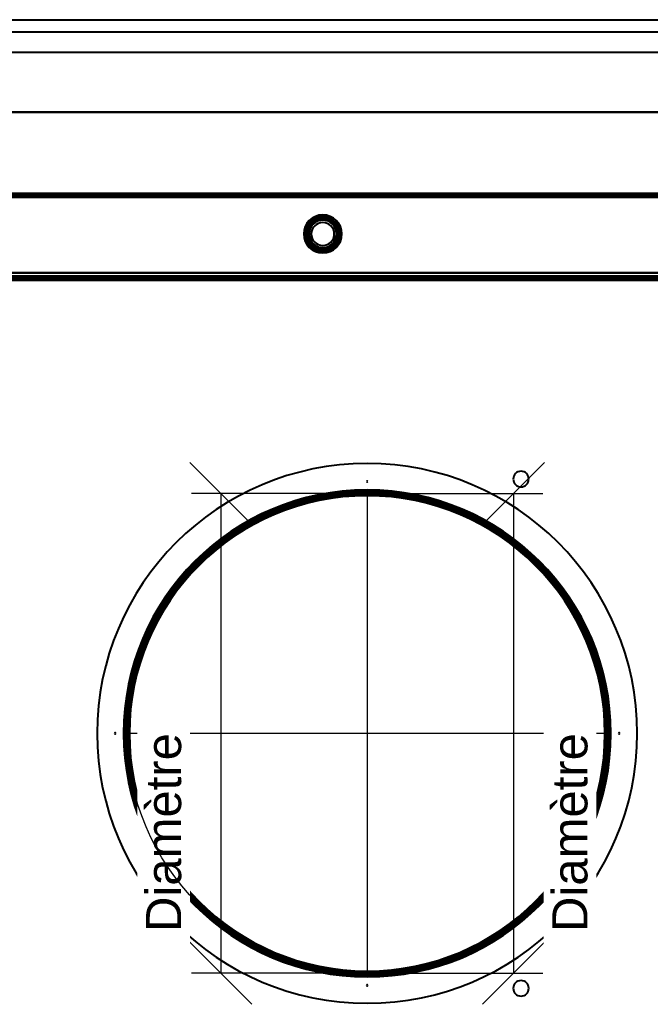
# Model space of a CAD drawing. Header units: millimetres. Extents: x -1442 to 3067, y -120 to 936.
# Tile 43 of 72: x -145 to 118, y 525 to 936. Entities that reach past the tile are written whole.
import ezdxf

# ---------------------------------------------------------------- set-up
doc = ezdxf.new("R2010")
doc.units = ezdxf.units.MM
doc.layers.add('A-GENM', color=13, linetype='Continuous', lineweight=40)
doc.layers.add('G-IMPT', color=8, linetype='Continuous', lineweight=40)
doc.styles.add('Arial_1', font='arial.ttf', dxfattribs={"height": 14.6304})

# ---------------------------------------------------------------- blocks, each defined once
blk = doc.blocks.new('NEXA 400 CALQUES_dwg-748074-Gauche')
at = {"layer": 'G-IMPT'}
for p, q in [((249.4, 863.37), (-286.4, 863.37)), ((249.4, 828.37), (-286.4, 828.37)), ((-285.9, 828.37), (248.9, 828.37)), ((248.9, 827.87), (-285.9, 827.87))]:
    blk.add_line(p, q, dxfattribs=at)
at = {"layer": 'G-IMPT', "flags": 128}
for points in [[(249.4, 863.37), (115.45, 863.37), (-18.5, 863.37), (-152.45, 863.37), (-286.4, 863.37)], [(-286.4, 863.37), (-152.45, 863.37), (-18.5, 863.37), (115.45, 863.37), (249.4, 863.37)], [(249.4, 863.37), (115.45, 863.37), (-18.5, 863.37), (-152.45, 863.37), (-286.4, 863.37)], [(-286.4, 863.37), (-152.45, 863.37), (-18.5, 863.37), (115.45, 863.37), (249.4, 863.37)], [(-286.4, 862.87), (-152.45, 862.87), (-18.5, 862.87), (115.45, 862.87), (249.4, 862.87)], [(249.4, 862.87), (115.45, 862.87), (-18.5, 862.87), (-152.45, 862.87), (-286.4, 862.87)], [(-286.4, 862.77), (-152.45, 862.77), (-18.5, 862.77), (115.45, 862.77), (249.4, 862.77)], [(249.4, 862.77), (115.45, 862.77), (-18.5, 862.77), (-152.45, 862.77), (-286.4, 862.77)], [(249.4, 862.77), (115.45, 862.77), (-18.5, 862.77), (-152.45, 862.77), (-286.4, 862.77)], [(-286.4, 862.77), (-152.45, 862.77), (-18.5, 862.77), (115.45, 862.77), (249.4, 862.77)], [(-286.4, 862.77), (-152.45, 862.77), (-18.5, 862.77), (115.45, 862.77), (249.4, 862.77)], [(249.4, 862.77), (115.45, 862.77), (-18.5, 862.77), (-152.45, 862.77), (-286.4, 862.77)], [(-285.9, 861.87), (-152.2, 861.87), (-18.5, 861.87), (115.2, 861.87), (248.9, 861.87)], [(248.9, 861.87), (115.2, 861.87), (-18.5, 861.87), (-152.2, 861.87), (-285.9, 861.87)], [(-285.9, 861.87), (-152.2, 861.87), (-18.5, 861.87), (115.2, 861.87), (248.9, 861.87)], [(248.9, 861.87), (115.2, 861.87), (-18.5, 861.87), (-152.2, 861.87), (-285.9, 861.87)], [(-285.9, 861.87), (-152.2, 861.87), (-18.5, 861.87), (115.2, 861.87), (248.9, 861.87)], [(-285.9, 861.87), (-152.2, 861.87), (-18.5, 861.87), (115.2, 861.87), (248.9, 861.87)], [(248.9, 861.87), (115.2, 861.87), (-18.5, 861.87), (-152.2, 861.87), (-285.9, 861.87)], [(248.9, 861.87), (115.2, 861.87), (-18.5, 861.87), (-152.2, 861.87), (-285.9, 861.87)], [(-286.4, 830.37), (-152.45, 830.37), (-18.5, 830.37), (115.45, 830.37), (249.4, 830.37)], [(249.4, 830.37), (115.45, 830.37), (-18.5, 830.37), (-152.45, 830.37), (-286.4, 830.37)], [(249.4, 830.37), (115.45, 830.37), (-18.5, 830.37), (-152.45, 830.37), (-286.4, 830.37)], [(-286.4, 830.37), (-152.45, 830.37), (-18.5, 830.37), (115.45, 830.37), (249.4, 830.37)], [(-285.9, 830.37), (-152.2, 830.37), (-18.5, 830.37), (115.2, 830.37), (248.9, 830.37)], [(248.9, 830.37), (115.2, 830.37), (-18.5, 830.37), (-152.2, 830.37), (-285.9, 830.37)], [(248.9, 830.37), (115.2, 830.37), (-18.5, 830.37), (-152.2, 830.37), (-285.9, 830.37)], [(-285.9, 830.37), (-152.2, 830.37), (-18.5, 830.37), (115.2, 830.37), (248.9, 830.37)], [(249.4, 828.37), (115.45, 828.37), (-18.5, 828.37), (-152.45, 828.37), (-286.4, 828.37)], [(-286.4, 828.37), (-152.45, 828.37), (-18.5, 828.37), (115.45, 828.37), (249.4, 828.37)], [(249.4, 828.37), (115.45, 828.37), (-18.5, 828.37), (-152.45, 828.37), (-286.4, 828.37)], [(-286.4, 828.37), (-152.45, 828.37), (-18.5, 828.37), (115.45, 828.37), (249.4, 828.37)], [(249.4, 827.87), (115.45, 827.87), (-18.5, 827.87), (-152.45, 827.87), (-286.4, 827.87)], [(-286.4, 827.87), (-152.45, 827.87), (-18.5, 827.87), (115.45, 827.87), (249.4, 827.87)], [(-286.4, 827.77), (-152.45, 827.77), (-18.5, 827.77), (115.45, 827.77), (249.4, 827.77)], [(249.4, 827.77), (115.45, 827.77), (-18.5, 827.77), (-152.45, 827.77), (-286.4, 827.77)], [(-286.4, 827.77), (-152.45, 827.77), (-18.5, 827.77), (115.45, 827.77), (249.4, 827.77)], [(249.4, 827.77), (115.45, 827.77), (-18.5, 827.77), (-152.45, 827.77), (-286.4, 827.77)], [(249.4, 827.77), (115.45, 827.77), (-18.5, 827.77), (-152.45, 827.77), (-286.4, 827.77)], [(-286.4, 827.77), (-152.45, 827.77), (-18.5, 827.77), (115.45, 827.77), (249.4, 827.77)], [(248.9, 828.97), (115.2, 828.97), (-18.5, 828.97), (-152.2, 828.97), (-285.9, 828.97)], [(-285.9, 828.97), (-152.2, 828.97), (-18.5, 828.97), (115.2, 828.97), (248.9, 828.97)], [(-285.9, 828.97), (-152.2, 828.97), (-18.5, 828.97), (115.2, 828.97), (248.9, 828.97)], [(248.9, 828.97), (115.2, 828.97), (-18.5, 828.97), (-152.2, 828.97), (-285.9, 828.97)], [(248.9, 828.97), (115.2, 828.97), (-18.5, 828.97), (-152.2, 828.97), (-285.9, 828.97)], [(-285.9, 828.97), (-152.2, 828.97), (-18.5, 828.97), (115.2, 828.97), (248.9, 828.97)], [(-285.9, 828.87), (-152.2, 828.87), (-18.5, 828.87), (115.2, 828.87), (248.9, 828.87)], [(248.9, 828.87), (115.2, 828.87), (-18.5, 828.87), (-152.2, 828.87), (-285.9, 828.87)], [(-285.9, 828.37), (-152.2, 828.37), (-18.5, 828.37), (115.2, 828.37), (248.9, 828.37)], [(-285.9, 828.37), (-152.2, 828.37), (-18.5, 828.37), (115.2, 828.37), (248.9, 828.37)], [(248.9, 828.37), (115.2, 828.37), (-18.5, 828.37), (-152.2, 828.37), (-285.9, 828.37)], [(248.9, 828.37), (115.2, 828.37), (-18.5, 828.37), (-152.2, 828.37), (-285.9, 828.37)], [(-285.9, 828.37), (-152.2, 828.37), (-18.5, 828.37), (115.2, 828.37), (248.9, 828.37)], [(248.9, 828.37), (115.2, 828.37), (-18.5, 828.37), (-152.2, 828.37), (-285.9, 828.37)], [(248.9, 828.37), (115.2, 828.37), (-18.5, 828.37), (-152.2, 828.37), (-285.9, 828.37)], [(-285.9, 828.37), (-152.2, 828.37), (-18.5, 828.37), (115.2, 828.37), (248.9, 828.37)], [(-285.9, 827.87), (-152.2, 827.87), (-18.5, 827.87), (115.2, 827.87), (248.9, 827.87)], [(248.9, 827.87), (115.2, 827.87), (-18.5, 827.87), (-152.2, 827.87), (-285.9, 827.87)], [(-285.9, 827.87), (-152.2, 827.87), (-18.5, 827.87), (115.2, 827.87), (248.9, 827.87)], [(248.9, 827.87), (115.2, 827.87), (-18.5, 827.87), (-152.2, 827.87), (-285.9, 827.87)], [(-285.9, 827.87), (-152.2, 827.87), (-18.5, 827.87), (115.2, 827.87), (248.9, 827.87)], [(248.9, 827.87), (115.2, 827.87), (-18.5, 827.87), (-152.2, 827.87), (-285.9, 827.87)], [(248.9, 827.87), (115.2, 827.87), (-18.5, 827.87), (-152.2, 827.87), (-285.9, 827.87)], [(-285.9, 827.87), (-152.2, 827.87), (-18.5, 827.87), (115.2, 827.87), (248.9, 827.87)], [(248.9, 827.87), (115.2, 827.87), (-18.5, 827.87), (-152.2, 827.87), (-285.9, 827.87)], [(-285.9, 827.87), (-152.2, 827.87), (-18.5, 827.87), (115.2, 827.87), (248.9, 827.87)], [(248.9, 827.87), (115.2, 827.87), (-18.5, 827.87), (-152.2, 827.87), (-285.9, 827.87)], [(-285.9, 827.87), (-152.2, 827.87), (-18.5, 827.87), (115.2, 827.87), (248.9, 827.87)], [(-285.9, 827.37), (-152.2, 827.37), (-18.5, 827.37), (115.2, 827.37), (248.9, 827.37)], [(248.9, 827.37), (115.2, 827.37), (-18.5, 827.37), (-152.2, 827.37), (-285.9, 827.37)], [(-285.9, 827.37), (-152.2, 827.37), (-18.5, 827.37), (115.2, 827.37), (248.9, 827.37)], [(248.9, 827.37), (115.2, 827.37), (-18.5, 827.37), (-152.2, 827.37), (-285.9, 827.37)], [(-285.9, 827.37), (-152.2, 827.37), (-18.5, 827.37), (115.2, 827.37), (248.9, 827.37)], [(248.9, 827.37), (115.2, 827.37), (-18.5, 827.37), (-152.2, 827.37), (-285.9, 827.37)], [(248.9, 827.27), (115.2, 827.27), (-18.5, 827.27), (-152.2, 827.27), (-285.9, 827.27)], [(-285.9, 827.27), (-152.2, 827.27), (-18.5, 827.27), (115.2, 827.27), (248.9, 827.27)], [(-254, 827.27), (-128.28, 827.27), (-2.55, 827.27), (123.17, 827.27), (248.9, 827.27)], [(248.9, 827.27), (123.17, 827.27), (-2.55, 827.27), (-128.28, 827.27), (-254, 827.27)], [(-254, 827.27), (-128.28, 827.27), (-2.55, 827.27), (123.17, 827.27), (248.9, 827.27)], [(248.9, 827.27), (123.17, 827.27), (-2.55, 827.27), (-128.28, 827.27), (-254, 827.27)], [(0, 538.37), (-4, 538.45), (-7.99, 538.69), (-11.97, 539.09), (-15.93, 539.65), (-19.87, 540.37), (-23.77, 541.24), (-27.64, 542.27), (-31.46, 543.45), (-35.23, 544.78), (-38.94, 546.27), (-42.59, 547.9), (-46.18, 549.67), (-49.69, 551.59), (-53.12, 553.65), (-56.46, 555.84), (-59.72, 558.16), (-62.88, 560.62), (-65.94, 563.19), (-68.89, 565.89), (-71.74, 568.7), (-74.46, 571.63), (-77.07, 574.66), (-79.56, 577.79), (-81.92, 581.02), (-84.15, 584.34), (-86.24, 587.75), (-88.2, 591.24), (-90.01, 594.8), (-91.68, 598.44), (-93.2, 602.14), (-94.58, 605.89), (-95.8, 609.7), (-96.87, 613.55), (-97.79, 617.45), (-98.54, 621.38), (-99.15, 625.33), (-99.59, 629.31), (-99.87, 633.29), (-99.99, 637.29), (-99.96, 641.29), (-99.76, 645.29), (-99.4, 649.27), (-98.89, 653.24), (-98.22, 657.18), (-97.38, 661.09), (-96.4, 664.97), (-95.26, 668.8), (-93.96, 672.59), (-92.52, 676.32), (-90.93, 679.99), (-89.19, 683.59), (-87.31, 687.12), (-85.29, 690.57), (-83.14, 693.94), (-80.85, 697.22), (-78.43, 700.41), (-75.89, 703.5), (-73.22, 706.48), (-70.44, 709.35), (-67.55, 712.11), (-64.54, 714.75), (-61.44, 717.27), (-58.23, 719.67), (-54.94, 721.93), (-51.55, 724.06), (-48.08, 726.05), (-44.54, 727.91), (-40.92, 729.62), (-37.24, 731.18), (-33.5, 732.59), (-29.7, 733.86), (-25.86, 734.97), (-21.98, 735.93), (-18.06, 736.73), (-14.11, 737.37), (-10.14, 737.86), (-6.16, 738.18), (-2.16, 738.35), (0, 738.37)], [(0, 738.37), (4, 738.29), (7.99, 738.05), (11.97, 737.65), (15.93, 737.1), (19.87, 736.38), (23.77, 735.51), (27.64, 734.48), (31.46, 733.3), (35.23, 731.96), (38.94, 730.48), (42.59, 728.85), (46.18, 727.07), (49.69, 725.15), (53.12, 723.1), (56.46, 720.91), (59.72, 718.58), (62.88, 716.13), (65.94, 713.55), (68.89, 710.86), (71.74, 708.04), (74.46, 705.12), (77.07, 702.09), (79.56, 698.95), (81.92, 695.72), (84.15, 692.4), (86.24, 688.99), (88.2, 685.51), (90.01, 681.94), (91.68, 678.31), (93.2, 674.61), (94.58, 670.85), (95.8, 667.04), (96.87, 663.19), (97.79, 659.3), (98.54, 655.37), (99.15, 651.41), (99.59, 647.44), (99.87, 643.45), (99.99, 639.45), (99.96, 635.45), (99.76, 631.46), (99.4, 627.47), (98.89, 623.51), (98.22, 619.56), (97.38, 615.65), (96.4, 611.78), (95.26, 607.94), (93.96, 604.16), (92.52, 600.43), (90.93, 596.76), (89.19, 593.15), (87.31, 589.62), (85.29, 586.17), (83.14, 582.8), (80.85, 579.52), (78.43, 576.34), (75.89, 573.25), (73.22, 570.27), (70.44, 567.39), (67.55, 564.63), (64.54, 561.99), (61.44, 559.47), (58.23, 557.08), (54.94, 554.81), (51.55, 552.68), (48.08, 550.69), (44.54, 548.84), (40.92, 547.13), (37.24, 545.57), (33.5, 544.15), (29.7, 542.89), (25.86, 541.77), (21.98, 540.82), (18.06, 540.02), (14.11, 539.37), (10.14, 538.89), (6.16, 538.56), (2.16, 538.4), (0, 538.37)]]:
    blk.add_lwpolyline(points, dxfattribs=at)
at = {"layer": 'G-IMPT'}
for centre, radius, start, end in [((-18.5, 846.57), 7.95, 360, 180), ((-18.5, 846.57), 7.95, 0, 180), ((-18.5, 846.57), 7.95, 0, 180), ((-18.5, 846.57), 7.95, 360, 180), ((-18.5, 846.57), 7.87, 90, 270), ((-18.5, 846.57), 7.88, 90, 270), ((-18.5, 846.57), 7.88, 90, 270), ((-18.5, 846.57), 7.87, 0, 180), ((-18.5, 846.57), 7.15, 0, 180), ((-18.5, 846.57), 7.15, 0, 180), ((-18.5, 846.57), 7.15, 90, 180), ((-18.5, 846.57), 7.15, 360, 180), ((-18.5, 846.57), 7.88, 270, 90), ((-18.5, 846.57), 7.88, 0, 90), ((-18.5, 846.57), 7.87, 270, 90), ((-18.5, 846.57), 7.15, 270, 90), ((-18.5, 846.57), 7.12, 90, 270), ((-18.5, 846.57), 7.12, 90, 180), ((-18.5, 846.57), 7.08, 90, 180), ((-18.5, 846.57), 7.08, 90, 270), ((-18.5, 846.57), 6.72, 90, 270), ((-18.5, 846.57), 6.72, 0, 180), ((-18.5, 846.57), 6.15, 0, 180), ((-18.5, 846.57), 6.15, 90, 180), ((-18.5, 846.57), 5.78, 90, 180), ((-18.5, 846.57), 5.78, 0, 180), ((-18.5, 846.57), 5.72, 0, 180), ((-18.5, 846.57), 5.72, 90, 270), ((-18.5, 846.57), 4.78, 360, 180), ((-18.5, 846.57), 4.78, 90, 180), ((-18.5, 846.57), 7.12, 270, 90), ((-18.5, 846.57), 7.12, 0, 90), ((-18.5, 846.57), 7.08, 0, 90), ((-18.5, 846.57), 7.08, 270, 90), ((-18.5, 846.57), 6.72, 360, 90), ((-18.5, 846.57), 6.15, 270, 90), ((-18.5, 846.57), 5.78, 270, 90), ((-18.5, 846.57), 5.72, 360, 90), ((-18.5, 846.57), 4.78, 270, 90), ((-18.5, 846.57), 7.95, 180, 0), ((-18.5, 846.57), 7.95, 180, 0), ((-18.5, 846.57), 7.95, 180, 0), ((-18.5, 846.57), 7.95, 180, 0), ((-18.5, 846.57), 7.87, 180, 0), ((-18.5, 846.57), 7.15, 180, 0), ((-18.5, 846.57), 7.15, 180, 0), ((-18.5, 846.57), 7.15, 180, 270), ((-18.5, 846.57), 7.15, 180, 0), ((-18.5, 846.57), 7.12, 180, 0), ((-18.5, 846.57), 7.08, 180, 0), ((-18.5, 846.57), 6.72, 180, 0), ((-18.5, 846.57), 6.15, 180, 0), ((-18.5, 846.57), 6.15, 180, 270), ((-18.5, 846.57), 5.78, 180, 270), ((-18.5, 846.57), 5.78, 180, 0), ((-18.5, 846.57), 5.72, 180, 0), ((-18.5, 846.57), 4.78, 180, 360), ((-18.5, 846.57), 4.78, 180, 270), ((-18.5, 846.57), 7.88, 270, 0), ((-18.5, 846.57), 5.72, 270, 0), ((-18.5, 846.57), 6.72, 270, 360), ((0, 638.37), 112.5, 360, 180), ((0, 638.37), 112.5, 0, 180), ((0, 638.37), 112.5, 360, 180), ((0, 638.37), 112.5, 90, 270), ((0, 638.37), 112.5, 360, 180), ((0, 638.37), 112.5, 90, 180), ((0, 638.37), 112.5, 360, 180), ((0, 638.37), 112.5, 90, 270), ((0, 638.37), 112.5, 270, 90), ((0, 638.37), 112.5, 360, 90), ((0, 638.37), 112.5, 270, 90), ((64.09, 744.38), 3.25, 0, 180), ((64.09, 744.38), 3.25, 0, 180), ((64.09, 744.38), 3.25, 0, 180), ((64.09, 744.38), 3.25, 0, 180), ((0, 743.37), 0.25, 360, 180), ((0, 743.37), 0.25, 360, 180), ((0, 743.37), 0.25, 0, 180), ((0, 743.37), 0.25, 360, 180), ((0, 743.37), 0.25, 360, 180), ((0, 743.37), 0.25, 0, 180), ((0, 743.37), 0.25, 0, 180), ((0, 743.37), 0.25, 0, 180), ((0, 743.37), 0.25, 180, 0), ((0, 743.37), 0.25, 180, 360), ((0, 743.37), 0.25, 180, 360), ((0, 743.37), 0.25, 180, 0), ((0, 743.37), 0.25, 180, 360), ((0, 743.37), 0.25, 180, 0), ((0, 743.37), 0.25, 180, 0), ((0, 743.37), 0.25, 180, 0), ((64.09, 744.38), 3.25, 180, 0), ((64.09, 744.38), 3.25, 180, 0), ((64.09, 744.38), 3.25, 180, 0), ((64.09, 744.38), 3.25, 180, 0), ((0, 638.37), 101.5, 360, 180), ((0, 638.37), 101.5, 0, 180), ((0, 638.37), 101.5, 360, 180), ((0, 638.37), 101.5, 0, 180), ((0, 638.37), 101.5, 0, 180), ((0, 638.37), 101.5, 0, 180), ((0, 638.37), 101.5, 0, 180), ((0, 638.37), 101.5, 0, 180), ((0, 638.37), 101.5, 0, 180), ((0, 638.37), 101.5, 0, 180), ((0, 638.37), 101.5, 360, 180), ((0, 638.37), 101.5, 360, 180), ((0, 638.37), 101.5, 0, 180), ((0, 638.37), 101.5, 360, 180), ((0, 638.37), 101.5, 0, 180), ((0, 638.37), 101.5, 0, 180), ((0, 638.37), 101, 360, 180), ((0, 638.37), 101, 0, 180), ((0, 638.37), 101, 0, 180), ((0, 638.37), 101, 0, 180), ((0, 638.37), 101, 90, 270), ((0, 638.37), 101, 360, 180), ((0, 638.37), 101, 0, 180), ((0, 638.37), 101, 360, 180), ((0, 638.37), 101, 360, 180), ((0, 638.37), 101, 360, 180), ((0, 638.37), 101, 90, 180), ((0, 638.37), 101, 0, 180), ((0, 638.37), 101, 0, 90), ((0, 638.37), 101, 270, 90), ((0, 638.37), 100.41, 360, 180), ((0, 638.37), 100.41, 0, 180), ((0, 638.37), 100.41, 360, 180), ((0, 638.37), 100.41, 0, 180), ((0, 638.37), 100.41, 360, 180), ((0, 638.37), 100.41, 360, 180), ((0, 638.37), 100.41, 360, 180), ((0, 638.37), 100.41, 0, 180), ((0, 638.37), 100, 0, 180), ((0, 638.37), 100, 0, 180), ((0, 638.37), 100, 0, 180), ((0, 638.37), 100, 90, 270), ((0, 638.37), 100, 0, 180), ((0, 638.37), 100, 360, 180), ((0, 638.37), 100, 0, 180), ((0, 638.37), 100, 90, 180), ((0, 638.37), 99.97, 0, 180), ((0, 638.37), 99.97, 360, 180), ((0, 638.37), 99.97, 360, 180), ((0, 638.37), 99.97, 360, 180), ((0, 638.37), 99.97, 360, 180), ((0, 638.37), 99.97, 360, 180), ((0, 638.37), 99.97, 0, 180), ((0, 638.37), 99.97, 360, 180), ((0, 638.37), 99.37, 0, 180), ((0, 638.37), 99.37, 0, 180), ((0, 638.37), 99.37, 360, 180), ((0, 638.37), 99.37, 360, 180), ((0, 638.37), 99.37, 360, 180), ((0, 638.37), 99.37, 90, 180), ((0, 638.37), 99.37, 360, 180), ((0, 638.37), 99.37, 360, 180), ((0, 638.37), 99.37, 0, 180), ((0, 638.37), 99.37, 90, 180), ((0, 638.37), 99.37, 360, 180), ((0, 638.37), 99.37, 90, 270), ((0, 638.37), 99.37, 90, 180), ((0, 638.37), 99.37, 360, 180), ((0, 638.37), 99.37, 90, 180), ((0, 638.37), 99.37, 90, 270), ((0, 638.37), 99.06, 360, 180), ((0, 638.37), 99.06, 0, 180), ((0, 638.37), 100, 0, 90), ((0, 638.37), 100, 270, 90), ((0, 638.37), 99.37, 0, 90), ((0, 638.37), 99.37, 0, 90), ((0, 638.37), 99.37, 270, 90), ((0, 638.37), 99.37, 0, 90), ((0, 638.37), 99.37, 360, 90), ((0, 638.37), 99.37, 270, 90), ((0, 638.37), 112.5, 180, 360), ((0, 638.37), 112.5, 180, 0), ((0, 638.37), 112.5, 180, 270), ((0, 638.37), 112.5, 180, 360), ((0, 638.37), 112.5, 180, 360), ((0, 638.37), 112.5, 180, 360), ((-105, 638.37), 0.25, 360, 180), ((-105, 638.37), 0.25, 0, 180), ((-105, 638.37), 0.25, 0, 180), ((-105, 638.37), 0.25, 0, 180), ((-105, 638.37), 0.25, 0, 180), ((-105, 638.37), 0.25, 0, 180), ((-105, 638.37), 0.25, 0, 180), ((-105, 638.37), 0.25, 0, 180), ((-105, 638.37), 0.25, 180, 0), ((-105, 638.37), 0.25, 180, 0), ((-105, 638.37), 0.25, 180, 0), ((-105, 638.37), 0.25, 180, 0), ((-105, 638.37), 0.25, 180, 0), ((-105, 638.37), 0.25, 180, 0), ((-105, 638.37), 0.25, 180, 0), ((-105, 638.37), 0.25, 180, 0), ((0, 638.37), 101.5, 180, 360), ((0, 638.37), 101.5, 180, 360), ((0, 638.37), 101.5, 180, 0), ((0, 638.37), 101.5, 180, 0), ((0, 638.37), 101.5, 180, 0), ((0, 638.37), 101.5, 180, 0), ((0, 638.37), 101.5, 180, 0), ((0, 638.37), 101.5, 180, 0), ((0, 638.37), 101.5, 180, 0), ((0, 638.37), 101.5, 180, 360), ((0, 638.37), 101.5, 180, 0), ((0, 638.37), 101.5, 180, 360), ((0, 638.37), 101.5, 180, 0), ((0, 638.37), 101.5, 180, 0), ((0, 638.37), 101.5, 180, 360), ((0, 638.37), 101.5, 180, 360), ((0, 638.37), 101, 180, 360), ((0, 638.37), 101, 180, 0), ((0, 638.37), 101, 180, 0), ((0, 638.37), 101, 180, 0), ((0, 638.37), 101, 180, 360), ((0, 638.37), 101, 180, 0), ((0, 638.37), 101, 180, 360), ((0, 638.37), 101, 180, 360), ((0, 638.37), 101, 180, 360), ((0, 638.37), 101, 180, 270), ((0, 638.37), 101, 180, 0), ((0, 638.37), 100.41, 180, 360), ((0, 638.37), 100.41, 180, 360), ((0, 638.37), 100.41, 180, 0), ((0, 638.37), 100.41, 180, 0), ((0, 638.37), 100.41, 180, 360), ((0, 638.37), 100.41, 180, 360), ((0, 638.37), 100.41, 180, 360), ((0, 638.37), 100.41, 180, 0), ((0, 638.37), 100, 180, 0), ((0, 638.37), 100, 180, 0), ((0, 638.37), 100, 180, 0), ((0, 638.37), 100, 180, 0), ((0, 638.37), 100, 180, 0), ((0, 638.37), 100, 180, 360), ((0, 638.37), 100, 180, 270), ((0, 638.37), 99.97, 180, 0), ((0, 638.37), 99.97, 180, 0), ((0, 638.37), 99.97, 180, 360), ((0, 638.37), 99.97, 180, 360), ((0, 638.37), 99.97, 180, 360), ((0, 638.37), 99.97, 180, 360), ((0, 638.37), 99.97, 180, 360), ((0, 638.37), 99.97, 180, 360), ((0, 638.37), 99.37, 180, 0), ((0, 638.37), 99.37, 180, 360), ((0, 638.37), 99.37, 180, 0), ((0, 638.37), 99.37, 180, 360), ((0, 638.37), 99.37, 180, 360), ((0, 638.37), 99.37, 180, 0), ((0, 638.37), 99.37, 180, 360), ((0, 638.37), 99.37, 180, 360), ((0, 638.37), 99.37, 180, 0), ((0, 638.37), 99.37, 180, 270), ((0, 638.37), 99.37, 180, 360), ((0, 638.37), 99.37, 180, 0), ((0, 638.37), 99.37, 180, 360), ((0, 638.37), 99.37, 180, 270), ((0, 638.37), 99.06, 180, 0), ((0, 638.37), 99.06, 180, 360), ((0, 638.37), 101, 270, 0), ((0, 638.37), 100, 270, 0), ((0, 638.37), 99.37, 270, 0), ((0, 638.37), 112.5, 270, 0), ((0, 638.37), 99.37, 270, 360), ((105, 638.37), 0.25, 0, 180), ((105, 638.37), 0.25, 0, 180), ((105, 638.37), 0.25, 0, 180), ((105, 638.37), 0.25, 0, 180), ((105, 638.37), 0.25, 0, 180), ((105, 638.37), 0.25, 0, 180), ((105, 638.37), 0.25, 0, 180), ((105, 638.37), 0.25, 0, 180), ((105, 638.37), 0.25, 180, 0), ((105, 638.37), 0.25, 180, 0), ((105, 638.37), 0.25, 180, 0), ((105, 638.37), 0.25, 180, 360), ((105, 638.37), 0.25, 180, 0), ((105, 638.37), 0.25, 180, 0), ((105, 638.37), 0.25, 180, 0), ((105, 638.37), 0.25, 180, 0), ((0, 533.37), 0.25, 360, 180), ((0, 533.37), 0.25, 360, 180), ((0, 533.37), 0.25, 360, 180), ((0, 533.37), 0.25, 360, 180), ((0, 533.37), 0.25, 360, 180), ((0, 533.37), 0.25, 0, 180), ((0, 533.37), 0.25, 0, 180), ((0, 533.37), 0.25, 360, 180), ((64.09, 532.1), 3.25, 90, 180), ((64.09, 532.1), 3.25, 0, 180), ((64.09, 532.1), 3.25, 360, 180), ((64.09, 532.1), 3.25, 90, 270), ((64.09, 532.1), 3.25, 360, 90), ((64.09, 532.1), 3.25, 270, 90), ((0, 533.37), 0.25, 180, 0), ((0, 533.37), 0.25, 180, 360), ((0, 533.37), 0.25, 180, 360), ((0, 533.37), 0.25, 180, 0), ((0, 533.37), 0.25, 180, 0), ((0, 533.37), 0.25, 180, 0), ((0, 533.37), 0.25, 180, 0), ((0, 533.37), 0.25, 180, 360), ((64.09, 532.1), 3.25, 180, 0), ((64.09, 532.1), 3.25, 180, 0), ((64.09, 532.1), 3.25, 180, 0)]:
    blk.add_arc(centre, radius, start, end, dxfattribs=at)
blk = doc.blocks.new('Nexa Toit - 400-748087-Gauche')
at = {"layer": 'A-GENM'}
for p, q in [((-407.5, 935.87), (407.5, 935.87)), ((-407.5, 935.87), (407.5, 935.87)), ((-407.5, 930.87), (407.5, 930.87)), ((-407.5, 930.87), (407.5, 930.87)), ((-407.5, 922.37), (407.5, 922.37)), ((-407.5, 922.37), (407.5, 922.37)), ((407.5, 897.37), (-407.5, 897.37)), ((-407.5, 897.37), (407.5, 897.37)), ((-407.5, 897.37), (407.5, 897.37)), ((407.5, 897.37), (-407.5, 897.37)), ((-407.5, 863.37), (407.5, 863.37)), ((407.5, 863.37), (-407.5, 863.37))]:
    blk.add_line(p, q, dxfattribs=at)
blk = doc.blocks.new('Souche connecteur circulaire R23 - Souche connecteur circulaire R23-748176-Gauche')
at = {"layer": 'A-GENM'}
for start, end in [(0, 180), (360, 180), (180, 0), (180, 360)]:
    blk.add_arc((0, 638), 100, start, end, dxfattribs=at)
blk = doc.blocks.new('Souche connecteur circulaire R23 - Souche connecteur circulaire R23-748178-Gauche')
at = {"layer": 'A-GENM'}
for start, end in [(360, 180), (0, 180), (180, 360), (180, 0)]:
    blk.add_arc((0, 638), 100, start, end, dxfattribs=at)

msp = doc.modelspace()

# ---------------------------------------------------------------- linework, layer by layer
at = {"color": 1, "lineweight": 30}
for p, q in [((-48.02, 725.44), (-73.9, 751.31)), ((48.02, 725.44), (73.9, 751.31)), ((-12.19, 738.37), (-73.15, 738.37)), ((-60.96, 738.37), (-60.96, 538.37)), ((12.19, 738.37), (73.15, 738.37)), ((60.96, 738.37), (60.96, 538.37)), ((-48.02, 525.44), (-73.9, 551.31)), ((48.02, 525.44), (73.9, 551.31)), ((-12.19, 538.37), (-73.15, 538.37)), ((12.19, 538.37), (73.15, 538.37))]:
    msp.add_line(p, q, dxfattribs=at)
at = {"color": 94, "lineweight": 30}
for p, q in [((0, 738.37), (0, 538.37)), ((100, 638.37), (-100, 638.37))]:
    msp.add_line(p, q, dxfattribs=at)
at = {"color": 5, "lineweight": 30}
msp.add_polyline3d([(0, 638.37, 0), (0, 638.37, 0), (0, 638.37, 0), (0, 638.37, 0)], dxfattribs=at)
msp.add_polyline3d([(0, 638.37, 0), (0, 638.37, 0), (0, 638.37, 0), (0, 638.37, 0)], dxfattribs=at)
at = {"color": 94, "lineweight": 30}
msp.add_circle((0, 638.37), 100, dxfattribs=at)

# ---------------------------------------------------------------- block references
at = {"layer": 'A-GENM'}
for name in ['Nexa Toit - 400-748087-Gauche', 'Souche connecteur circulaire R23 - Souche connecteur circulaire R23-748176-Gauche', 'Souche connecteur circulaire R23 - Souche connecteur circulaire R23-748178-Gauche']:
    msp.add_blockref(name, (0, 0), dxfattribs=at)
at = {"layer": 'G-IMPT'}
msp.add_blockref('NEXA 400 CALQUES_dwg-748074-Gauche', (0, 0), dxfattribs=at)

# ---------------------------------------------------------------- next in the draw order: texts
at = {"color": 5, "lineweight": 30, "insert": (-92.15, 597.04), "char_height": 14.63, "width": 99.2058, "attachment_point": 2, "rotation": 90, "line_spacing_factor": 0.941778, "style": 'Arial_1', "bg_fill": 3, "box_fill_scale": 1.25, "bg_fill_color": 9, "bg_fill_true_color": 13158600, "bg_fill_transparency": 0}
msp.add_mtext('Diamètre', dxfattribs=at)

# ---------------------------------------------------------------- next in the draw order: linework, layer by layer
at = {"color": 94, "lineweight": 30}
msp.add_circle((0, 638.37), 100, dxfattribs=at)

# ---------------------------------------------------------------- next in the draw order: texts
at = {"color": 5, "lineweight": 30, "insert": (77.12, 597.04), "char_height": 14.63, "width": 99.2058, "attachment_point": 2, "rotation": 90, "line_spacing_factor": 0.941778, "style": 'Arial_1', "bg_fill": 3, "box_fill_scale": 1.25, "bg_fill_color": 9, "bg_fill_true_color": 13158600, "bg_fill_transparency": 0}
msp.add_mtext('Diamètre', dxfattribs=at)

doc.saveas('drawing.dxf')
